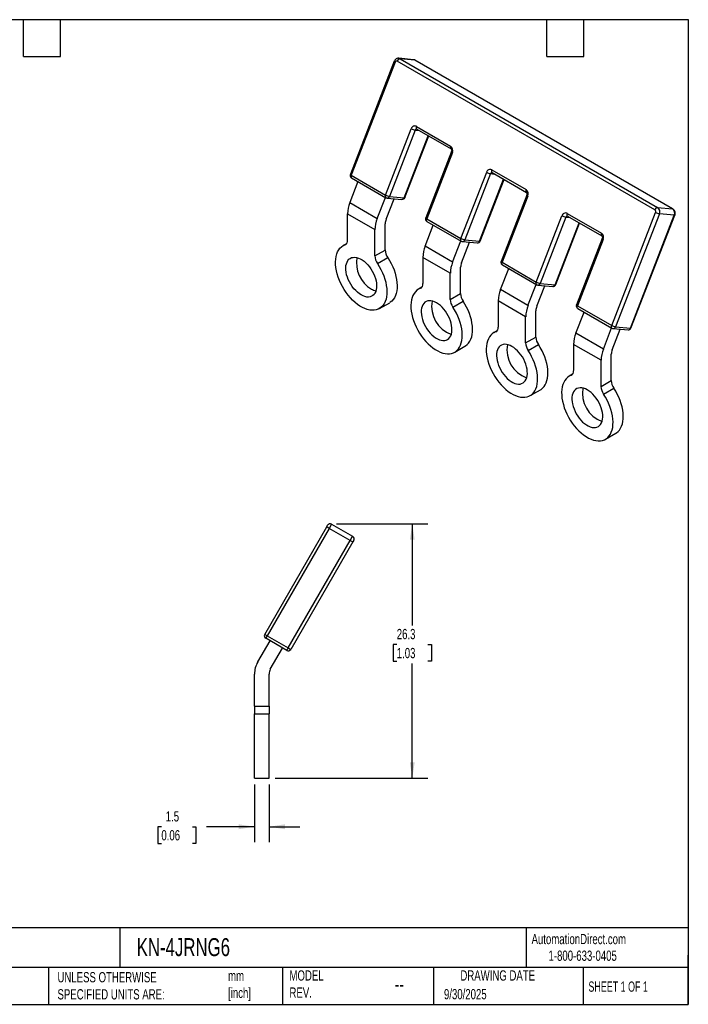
# Model space of a CAD drawing. Header units: millimetres. Extents: x 3 to 137, y 3 to 105.
# Tile 2 of 2: x 68 to 137, y 3 to 105. Entities that reach past the tile are written whole.
import ezdxf

# ---------------------------------------------------------------- set-up
doc = ezdxf.new("R2010")
doc.units = ezdxf.units.MM
doc.header["$LTSCALE"] = 0.5
doc.linetypes.add('SLD-Solid', pattern=[0])
doc.layers.add('DIMENSIONS', color=140, linetype='SLD-Solid', lineweight=25)
doc.layers.add('TEXT', color=140, linetype='SLD-Solid', lineweight=25)
doc.styles.add('SLDTEXTSTYLE0', font='TXT', dxfattribs={"width": 0.7})
doc.styles.add('SLDTEXTSTYLE1', font='TXT', dxfattribs={"width": 0.65})
doc.dimstyles.new('SLDDIMSTYLE2', dxfattribs={"dimtxt": 1.079004, "dimasz": 1.651, "dimexe": 0, "dimexo": 0.0625, "dimgap": 0.269751, "dimtad": 0, "dimtih": 1, "dimtoh": 1, "dimdec": 1, "dimrnd": 1e-09, "dimzin": 12, "dimdsep": 46, "dimtxsty": 'SLDTEXTSTYLE0', "dimsah": 1, "dimcen": 0.09, "dimadec": 0, "dimazin": 3, "dimtfac": 1, "dimtdec": 1, "dimtofl": 0, "dimtmove": 0, "dimatfit": 3, "dimfxl": 0, "dimfrac": 2, "dimtolj": 1, "dimtzin": 12, "dimarcsym": 0})
doc.dimstyles.new('SLDDIMSTYLE3', dxfattribs={"dimtxt": 1.079004, "dimasz": 1.651, "dimexe": 0, "dimexo": 0.0625, "dimgap": 0.269751, "dimtad": 0, "dimtih": 1, "dimtoh": 1, "dimdec": 1, "dimrnd": 1e-09, "dimzin": 12, "dimdsep": 46, "dimtxsty": 'SLDTEXTSTYLE0', "dimsah": 1, "dimcen": 0.09, "dimadec": 0, "dimazin": 3, "dimtfac": 1, "dimtdec": 1, "dimtmove": 0, "dimatfit": 0, "dimfxl": 0, "dimfrac": 2, "dimtolj": 1, "dimtzin": 12, "dimarcsym": 0})

# ---------------------------------------------------------------- blocks, each defined once
blk = doc.blocks.new('_D_4')
at = {"layer": 'DIMENSIONS'}
for p, q in [((91.76, 25.86), (91.76, 19.91)), ((93.26, 25.86), (93.26, 19.91)), ((82.15, 21.5), (81.79, 21.5)), ((81.79, 21.5), (81.79, 19.78)), ((85.36, 21.5), (85.72, 21.5)), ((85.72, 21.5), (85.72, 19.78)), ((91.76, 21.5), (86.82, 21.5)), ((93.26, 21.5), (96.43, 21.5)), ((81.79, 19.78), (82.15, 19.78)), ((85.72, 19.78), (85.36, 19.78))]:
    blk.add_line(p, q, dxfattribs=at)
for points in [[(91.76, 21.5), (90.11, 21.75), (90.11, 21.24)], [(93.26, 21.5), (94.91, 21.24), (94.91, 21.75)]]:
    blk.add_solid(points, dxfattribs=at)
at = {"layer": 'DIMENSIONS', "char_height": 1.058, "attachment_point": 1, "style": 'SLDTEXTSTYLE0'}
for s, insert in [('1.5', (82.6, 23.1)), ('0.06', (82.15, 21.15))]:
    blk.add_mtext(s, dxfattribs=dict(at, insert=insert))
blk = doc.blocks.new('_D_5')
at = {"layer": 'DIMENSIONS'}
for p, q in [((100.21, 52.76), (109.63, 52.76)), ((108.04, 52.76), (108.04, 42.26)), ((106.44, 40.3), (106.08, 40.3)), ((106.08, 40.3), (106.08, 38.59)), ((109.64, 40.3), (110.01, 40.3)), ((110.01, 40.3), (110.01, 38.59)), ((106.08, 38.59), (106.44, 38.59)), ((108.04, 26.5), (108.04, 38.34)), ((110.01, 38.59), (109.64, 38.59)), ((93.89, 26.5), (109.63, 26.5))]:
    blk.add_line(p, q, dxfattribs=at)
for points in [[(108.04, 52.76), (107.79, 51.11), (108.29, 51.11)], [(108.04, 26.5), (108.29, 28.15), (107.79, 28.15)]]:
    blk.add_solid(points, dxfattribs=at)
at = {"layer": 'DIMENSIONS', "char_height": 1.058, "attachment_point": 1, "style": 'SLDTEXTSTYLE0'}
for s, insert in [('26.3', (106.44, 41.91)), ('1.03', (106.44, 39.95))]:
    blk.add_mtext(s, dxfattribs=dict(at, insert=insert))

msp = doc.modelspace()

# ---------------------------------------------------------------- linework, layer by layer
for p, q in [((108.18, 100.65), (106.65, 100.79)), ((106.78, 100.75), (133.36, 85.4)), ((108.31, 100.61), (106.78, 100.75)), ((134.9, 85.26), (108.31, 100.61)), ((134.94, 85.25), (108.35, 100.6)), ((106.18, 100.48), (101.65, 88.82)), ((106.28, 100.39), (101.75, 88.72)), ((133.08, 85.14), (106.49, 100.49)), ((105.29, 86.68), (107.94, 93.52)), ((108.47, 93.77), (112, 91.73)), ((108.5, 93.49), (112.04, 91.45)), ((108.33, 93.38), (105.68, 86.54)), ((107.21, 86.41), (109.69, 92.8)), ((107.28, 86.42), (109.75, 92.78)), ((108.33, 93.38), (108.77, 93.34)), ((112.08, 91.16), (109.43, 84.33)), ((112.18, 91.07), (109.53, 84.23)), ((101.75, 88.72), (105.29, 86.68)), ((101.78, 88.45), (105.32, 86.41)), ((113.06, 82.19), (115.72, 89.03)), ((116.11, 88.89), (113.46, 82.05)), ((116.11, 88.89), (116.54, 88.85)), ((116.25, 89.28), (119.78, 87.24)), ((116.28, 89), (119.82, 86.96)), ((102.44, 88.07), (101.59, 85.9)), ((114.99, 81.92), (117.47, 88.31)), ((115.06, 81.93), (117.52, 88.28)), ((104.42, 84.26), (105.27, 86.44)), ((105.44, 86.37), (106.97, 86.23)), ((105.68, 86.54), (107.21, 86.41)), ((119.86, 86.67), (117.21, 79.84)), ((119.96, 86.58), (117.31, 79.74)), ((101.59, 85.9), (104.42, 84.26)), ((105.34, 84.18), (106.16, 86.3)), ((133.36, 85.4), (134.9, 85.26)), ((101.36, 82.03), (101.36, 84.74)), ((101.36, 84.74), (104.18, 83.11)), ((120.84, 77.7), (123.49, 84.54)), ((123.89, 84.4), (121.24, 77.56)), ((123.89, 84.4), (124.32, 84.36)), ((124.02, 84.79), (127.56, 82.75)), ((124.06, 84.51), (127.59, 82.47)), ((128.62, 73.21), (133.15, 84.88)), ((133.54, 84.74), (129.02, 73.07)), ((130.55, 72.94), (135.07, 84.6)), ((130.61, 72.95), (135.14, 84.61)), ((135.07, 84.6), (133.54, 84.74)), ((105.25, 81.01), (105.25, 83.72)), ((109.37, 81.41), (110.21, 83.58)), ((109.53, 84.23), (113.06, 82.19)), ((109.56, 83.96), (113.1, 81.92)), ((122.77, 77.43), (125.25, 83.82)), ((122.84, 77.44), (125.3, 83.79)), ((104.18, 80.4), (104.18, 83.11)), ((101.25, 81.66), (100.9, 81.46)), ((101.1, 81.55), (101.2, 81.61)), ((112.2, 79.77), (109.37, 81.41)), ((112.2, 79.77), (113.04, 81.95)), ((113.12, 79.69), (113.94, 81.81)), ((113.22, 81.88), (114.75, 81.74)), ((113.46, 82.05), (114.99, 81.92)), ((127.64, 82.18), (124.99, 75.35)), ((127.74, 82.09), (125.08, 75.25)), ((104.18, 80.4), (105.25, 81.01)), ((104.45, 79.62), (105.51, 80.23)), ((109.13, 80.25), (109.13, 77.54)), ((111.96, 78.62), (109.13, 80.25)), ((117.31, 79.74), (120.84, 77.7)), ((117.34, 79.47), (120.88, 77.43)), ((111.96, 75.91), (111.96, 78.62)), ((113.02, 76.52), (113.02, 79.23)), ((117.15, 76.92), (117.99, 79.09)), ((119.98, 75.28), (120.82, 77.46)), ((120.9, 75.2), (121.72, 77.32)), ((121, 77.39), (122.53, 77.25)), ((121.24, 77.56), (122.77, 77.43)), ((109.03, 77.17), (108.67, 76.97)), ((108.87, 77.06), (108.98, 77.12)), ((111.96, 75.91), (113.02, 76.52)), ((119.98, 75.28), (117.15, 76.92)), ((104.65, 74.96), (105.71, 75.57)), ((112.22, 75.12), (113.28, 75.74)), ((116.91, 75.76), (116.91, 73.05)), ((119.74, 74.13), (116.91, 75.76)), ((125.08, 75.25), (128.62, 73.21)), ((120.8, 72.03), (120.8, 74.74)), ((124.93, 72.43), (125.77, 74.6)), ((125.12, 74.98), (128.65, 72.94)), ((119.74, 71.42), (119.74, 74.13)), ((116.8, 72.68), (116.45, 72.47)), ((116.65, 72.57), (116.75, 72.63)), ((127.76, 70.79), (124.93, 72.43)), ((127.76, 70.79), (128.6, 72.97)), ((128.67, 70.71), (129.5, 72.83)), ((128.78, 72.9), (130.31, 72.76)), ((129.02, 73.07), (130.55, 72.94)), ((119.74, 71.42), (120.8, 72.03)), ((120, 70.63), (121.06, 71.25)), ((124.69, 71.27), (124.69, 68.56)), ((127.52, 69.64), (124.69, 71.27)), ((112.42, 70.47), (113.48, 71.08)), ((128.58, 67.54), (128.58, 70.25)), ((127.52, 66.93), (127.52, 69.64)), ((124.58, 68.19), (124.23, 67.98)), ((124.43, 68.08), (124.53, 68.14)), ((127.52, 66.93), (128.58, 67.54)), ((120.2, 65.98), (121.26, 66.59)), ((127.78, 66.14), (128.84, 66.76)), ((127.98, 61.49), (129.04, 62.1)), ((92.81, 41.35), (99.21, 52.43)), ((99.47, 52.28), (93.07, 41.2)), ((99.21, 52.43), (99.31, 52.61)), ((99.47, 52.28), (99.21, 52.43)), ((99.72, 52.72), (99.47, 52.28)), ((101.64, 51.03), (99.47, 52.28)), ((99.72, 52.72), (101.89, 51.47)), ((95.24, 39.95), (101.64, 51.03)), ((101.9, 50.88), (95.5, 39.8)), ((101.64, 51.03), (101.89, 51.47)), ((101.64, 51.03), (101.9, 50.88)), ((102, 51.06), (101.9, 50.88)), ((92.09, 38.5), (93.36, 40.69)), ((93.07, 41.2), (92.81, 41.35)), ((93.07, 41.2), (92.92, 40.94)), ((95.09, 39.69), (92.92, 40.94)), ((93.07, 41.2), (95.24, 39.95)), ((93.39, 37.75), (94.66, 39.94)), ((95.09, 39.69), (95.24, 39.95)), ((95.24, 39.95), (95.5, 39.8)), ((91.76, 33.93), (91.76, 37.25)), ((93.26, 33.93), (93.26, 37.25)), ((93.26, 33.93), (93.26, 37.25)), ((93.26, 33.93), (93.26, 37.25)), ((91.76, 33.93), (93.26, 33.93)), ((91.76, 33.93), (91.76, 33.16)), ((93.26, 33.93), (93.26, 33.16)), ((93.26, 33.93), (93.26, 33.16)), ((93.26, 33.93), (93.26, 33.16)), ((93.26, 33.93), (93.26, 33.93)), ((93.26, 33.93), (93.26, 33.93)), ((91.76, 26.5), (91.76, 33.16)), ((91.76, 33.16), (93.26, 33.16)), ((93.26, 26.5), (93.26, 33.16)), ((93.26, 26.5), (93.26, 33.16)), ((93.26, 26.5), (93.26, 33.16)), ((93.26, 33.16), (93.26, 33.16)), ((93.26, 33.16), (93.26, 33.16)), ((91.76, 26.5), (93.26, 26.5)), ((93.26, 26.5), (93.26, 26.5)), ((93.26, 26.5), (93.26, 26.5))]:
    msp.add_line(p, q)
at = {"flags": 128}
for points in [[(106.65, 100.79), (106.71, 100.78), (106.78, 100.75)], [(108.31, 100.61), (108.24, 100.64), (108.18, 100.65)], [(108.35, 100.6), (108.34, 100.6), (108.31, 100.61)], [(108.47, 93.77), (108.45, 93.72), (108.44, 93.66), (108.44, 93.61), (108.45, 93.57), (108.46, 93.53), (108.48, 93.51), (108.5, 93.49)], [(112, 91.73), (111.99, 91.67), (111.98, 91.62), (111.98, 91.57), (111.98, 91.53), (112, 91.49), (112.02, 91.47), (112.04, 91.45)], [(112.18, 91.07), (112.14, 91.09), (112.11, 91.11), (112.09, 91.13), (112.08, 91.15), (112.08, 91.16)], [(101.75, 88.72), (101.73, 88.67), (101.72, 88.62), (101.72, 88.57), (101.73, 88.53), (101.74, 88.49), (101.77, 88.46), (101.78, 88.45)], [(116.25, 89.28), (116.23, 89.23), (116.22, 89.17), (116.22, 89.12), (116.22, 89.08), (116.24, 89.04), (116.26, 89.02), (116.28, 89)], [(105.29, 86.68), (105.27, 86.63), (105.26, 86.58), (105.26, 86.53), (105.26, 86.49), (105.28, 86.45), (105.3, 86.42), (105.32, 86.41)], [(107.28, 86.42), (107.28, 86.42), (107.27, 86.41), (107.24, 86.41), (107.21, 86.41)], [(119.78, 87.24), (119.76, 87.18), (119.75, 87.13), (119.75, 87.08), (119.76, 87.04), (119.77, 87), (119.8, 86.98), (119.82, 86.96)], [(119.96, 86.58), (119.92, 86.6), (119.89, 86.62), (119.87, 86.64), (119.86, 86.66), (119.86, 86.67)], [(124.02, 84.79), (124.01, 84.74), (124, 84.68), (124, 84.63), (124, 84.59), (124.02, 84.55), (124.04, 84.53), (124.06, 84.51)], [(134.94, 85.25), (134.93, 85.25), (134.9, 85.26)], [(135.07, 84.6), (135.1, 84.6), (135.13, 84.6), (135.14, 84.61), (135.14, 84.61)], [(109.53, 84.23), (109.49, 84.26), (109.46, 84.28), (109.44, 84.3), (109.43, 84.32), (109.43, 84.33)], [(109.56, 83.96), (109.54, 83.97), (109.52, 84), (109.51, 84.04), (109.5, 84.08), (109.5, 84.13), (109.51, 84.18), (109.53, 84.23)], [(127.56, 82.75), (127.54, 82.69), (127.53, 82.64), (127.53, 82.59), (127.54, 82.55), (127.55, 82.51), (127.58, 82.49), (127.59, 82.47)], [(104.45, 79.62), (104.64, 79.31), (104.81, 78.99), (104.96, 78.67), (105.1, 78.34), (105.21, 78.01), (105.3, 77.68), (105.36, 77.36), (105.4, 77.04), (105.42, 76.74), (105.41, 76.45), (105.38, 76.17), (105.33, 75.92), (105.25, 75.68), (105.14, 75.47), (105.02, 75.29), (104.87, 75.13), (104.71, 75), (104.52, 74.9), (104.33, 74.83), (104.11, 74.79), (103.88, 74.79), (103.65, 74.81), (103.4, 74.87), (103.15, 74.96), (102.9, 75.08), (102.64, 75.22), (102.39, 75.4), (102.14, 75.6), (101.89, 75.83), (101.66, 76.07), (101.43, 76.34), (101.22, 76.63), (101.02, 76.92), (100.83, 77.24), (100.67, 77.56), (100.52, 77.88), (100.4, 78.21), (100.29, 78.54), (100.21, 78.87), (100.16, 79.19), (100.13, 79.5), (100.12, 79.8), (100.14, 80.08), (100.18, 80.35), (100.24, 80.6), (100.33, 80.82), (100.45, 81.02), (100.58, 81.2), (100.73, 81.34), (100.91, 81.46), (101.1, 81.55)], [(113.1, 81.92), (113.08, 81.93), (113.06, 81.96), (113.04, 82), (113.04, 82.04), (113.04, 82.09), (113.05, 82.14), (113.06, 82.19)], [(114.99, 81.92), (115.02, 81.92), (115.04, 81.92), (115.06, 81.93), (115.06, 81.93)], [(127.74, 82.09), (127.7, 82.11), (127.67, 82.13), (127.65, 82.15), (127.64, 82.17), (127.64, 82.18)], [(102.77, 76.37), (102.58, 76.5), (102.38, 76.65), (102.2, 76.83), (102.02, 77.02), (101.85, 77.24), (101.7, 77.47), (101.56, 77.71), (101.44, 77.96), (101.35, 78.21), (101.27, 78.46), (101.22, 78.71), (101.19, 78.95), (101.18, 79.18), (101.2, 79.4), (101.24, 79.59), (101.31, 79.77), (101.39, 79.92), (101.5, 80.05), (101.63, 80.15), (101.77, 80.22), (101.93, 80.25), (102.11, 80.26), (102.29, 80.24), (102.48, 80.18), (102.67, 80.1), (102.87, 79.99), (103.06, 79.85), (103.25, 79.68), (103.44, 79.49), (103.61, 79.29), (103.77, 79.06), (103.91, 78.83), (104.04, 78.58), (104.15, 78.33), (104.24, 78.08), (104.3, 77.83), (104.34, 77.58), (104.36, 77.35), (104.35, 77.12), (104.32, 76.92), (104.27, 76.73), (104.19, 76.57), (104.1, 76.43), (103.98, 76.32), (103.84, 76.23), (103.69, 76.18), (103.52, 76.15), (103.35, 76.16), (103.16, 76.2), (102.97, 76.27), (102.77, 76.37)], [(105.51, 80.23), (105.7, 79.92), (105.87, 79.6), (106.02, 79.28), (106.16, 78.95), (106.27, 78.62), (106.36, 78.29), (106.42, 77.97), (106.46, 77.65), (106.48, 77.35), (106.48, 77.06), (106.44, 76.78), (106.39, 76.53), (106.31, 76.3), (106.2, 76.08), (106.08, 75.9), (105.93, 75.74), (105.77, 75.61), (105.71, 75.57)], [(117.31, 79.74), (117.27, 79.77), (117.24, 79.79), (117.22, 79.81), (117.21, 79.83), (117.21, 79.84)], [(117.34, 79.47), (117.32, 79.48), (117.3, 79.51), (117.29, 79.55), (117.28, 79.59), (117.28, 79.64), (117.29, 79.69), (117.31, 79.74)], [(120.88, 77.43), (120.86, 77.44), (120.84, 77.47), (120.82, 77.5), (120.81, 77.55), (120.82, 77.6), (120.83, 77.65), (120.84, 77.7)], [(122.77, 77.43), (122.8, 77.43), (122.82, 77.43), (122.84, 77.44), (122.84, 77.44)], [(108.87, 77.06), (108.68, 76.97), (108.51, 76.85), (108.36, 76.71), (108.22, 76.53), (108.11, 76.33), (108.02, 76.11), (107.96, 75.86), (107.91, 75.59), (107.9, 75.31), (107.9, 75.01), (107.94, 74.7), (107.99, 74.38), (108.07, 74.05), (108.18, 73.72), (108.3, 73.39), (108.45, 73.07), (108.61, 72.75), (108.79, 72.43), (108.99, 72.13), (109.21, 71.85), (109.43, 71.58), (109.67, 71.33), (109.92, 71.11), (110.17, 70.91), (110.42, 70.73), (110.68, 70.59), (110.93, 70.47), (111.18, 70.38), (111.43, 70.32), (111.66, 70.3), (111.89, 70.3), (112.1, 70.34), (112.3, 70.41), (112.49, 70.51), (112.65, 70.64), (112.8, 70.8), (112.92, 70.98), (113.02, 71.19), (113.1, 71.43), (113.16, 71.68), (113.19, 71.96), (113.2, 72.25), (113.18, 72.55), (113.14, 72.87), (113.07, 73.19), (112.99, 73.52), (112.87, 73.85), (112.74, 74.18), (112.59, 74.5), (112.41, 74.82), (112.22, 75.12)], [(110.55, 75.55), (110.35, 75.65), (110.16, 75.72), (109.97, 75.76), (109.8, 75.77), (109.63, 75.75), (109.48, 75.69), (109.34, 75.61), (109.22, 75.5), (109.12, 75.36), (109.05, 75.19), (108.99, 75.01), (108.96, 74.8), (108.96, 74.58), (108.98, 74.34), (109.02, 74.1), (109.08, 73.85), (109.17, 73.59), (109.28, 73.34), (109.41, 73.1), (109.55, 72.86), (109.71, 72.64), (109.88, 72.43), (110.07, 72.25), (110.26, 72.08), (110.45, 71.94), (110.65, 71.83), (110.84, 71.74), (111.03, 71.69), (111.21, 71.66), (111.39, 71.67), (111.55, 71.71), (111.69, 71.78), (111.82, 71.88), (111.93, 72), (112.01, 72.16), (112.08, 72.33), (112.12, 72.53), (112.14, 72.74), (112.13, 72.97), (112.1, 73.21), (112.05, 73.46), (111.97, 73.71), (111.87, 73.97), (111.76, 74.22), (111.62, 74.46), (111.47, 74.69), (111.3, 74.9), (111.12, 75.1), (110.94, 75.28), (110.74, 75.43), (110.55, 75.55)], [(113.48, 71.08), (113.55, 71.12), (113.71, 71.25), (113.86, 71.41), (113.98, 71.59), (114.09, 71.8), (114.17, 72.04), (114.22, 72.29), (114.25, 72.57), (114.26, 72.86), (114.24, 73.16), (114.2, 73.48), (114.14, 73.8), (114.05, 74.13), (113.93, 74.46), (113.8, 74.79), (113.65, 75.11), (113.47, 75.43), (113.28, 75.74)], [(125.08, 75.25), (125.05, 75.28), (125.02, 75.3), (125, 75.32), (124.99, 75.34), (124.99, 75.35)], [(125.12, 74.98), (125.1, 74.99), (125.08, 75.02), (125.06, 75.06), (125.06, 75.1), (125.06, 75.15), (125.07, 75.2), (125.08, 75.25)], [(128.65, 72.94), (128.64, 72.95), (128.61, 72.98), (128.6, 73.01), (128.59, 73.06), (128.59, 73.11), (128.6, 73.16), (128.62, 73.21)], [(116.65, 72.57), (116.46, 72.48), (116.29, 72.36), (116.14, 72.22), (116, 72.04), (115.89, 71.84), (115.8, 71.62), (115.73, 71.37), (115.69, 71.1), (115.68, 70.82), (115.68, 70.52), (115.71, 70.21), (115.77, 69.89), (115.85, 69.56), (115.95, 69.23), (116.08, 68.9), (116.22, 68.58), (116.39, 68.26), (116.57, 67.94), (116.77, 67.64), (116.99, 67.36), (117.21, 67.09), (117.45, 66.84), (117.69, 66.62), (117.94, 66.42), (118.2, 66.24), (118.45, 66.09), (118.71, 65.98), (118.96, 65.89), (119.2, 65.83), (119.44, 65.81), (119.67, 65.81), (119.88, 65.85), (120.08, 65.92), (120.26, 66.02), (120.43, 66.15), (120.58, 66.31), (120.7, 66.49), (120.8, 66.7), (120.88, 66.94), (120.94, 67.19), (120.97, 67.47), (120.98, 67.76), (120.96, 68.06), (120.92, 68.38), (120.85, 68.7), (120.76, 69.03), (120.65, 69.36), (120.52, 69.69), (120.36, 70.01), (120.19, 70.33), (120, 70.63)], [(130.55, 72.94), (130.58, 72.94), (130.6, 72.94), (130.61, 72.95), (130.61, 72.95)], [(118.33, 71.06), (118.13, 71.16), (117.94, 71.23), (117.75, 71.27), (117.57, 71.28), (117.41, 71.26), (117.25, 71.2), (117.12, 71.12), (117, 71.01), (116.9, 70.87), (116.83, 70.7), (116.77, 70.52), (116.74, 70.31), (116.74, 70.09), (116.75, 69.85), (116.8, 69.61), (116.86, 69.36), (116.95, 69.1), (117.06, 68.85), (117.18, 68.61), (117.33, 68.37), (117.49, 68.15), (117.66, 67.94), (117.84, 67.75), (118.03, 67.59), (118.23, 67.45), (118.42, 67.34), (118.62, 67.25), (118.81, 67.2), (118.99, 67.17), (119.16, 67.18), (119.32, 67.22), (119.47, 67.29), (119.6, 67.39), (119.7, 67.51), (119.79, 67.67), (119.86, 67.84), (119.9, 68.04), (119.92, 68.25), (119.91, 68.48), (119.88, 68.72), (119.83, 68.97), (119.75, 69.22), (119.65, 69.48), (119.54, 69.73), (119.4, 69.97), (119.25, 70.2), (119.08, 70.41), (118.9, 70.61), (118.71, 70.78), (118.52, 70.94), (118.33, 71.06)], [(121.26, 66.59), (121.33, 66.63), (121.49, 66.76), (121.64, 66.92), (121.76, 67.1), (121.86, 67.31), (121.94, 67.55), (122, 67.8), (122.03, 68.08), (122.04, 68.37), (122.02, 68.67), (121.98, 68.99), (121.91, 69.31), (121.82, 69.64), (121.71, 69.97), (121.58, 70.3), (121.43, 70.62), (121.25, 70.94), (121.06, 71.25)], [(124.43, 68.08), (124.24, 67.99), (124.07, 67.87), (123.91, 67.73), (123.78, 67.55), (123.67, 67.35), (123.58, 67.13), (123.51, 66.88), (123.47, 66.61), (123.45, 66.33), (123.46, 66.03), (123.49, 65.72), (123.55, 65.4), (123.63, 65.07), (123.73, 64.74), (123.86, 64.41), (124, 64.09), (124.17, 63.76), (124.35, 63.45), (124.55, 63.15), (124.76, 62.87), (124.99, 62.6), (125.23, 62.35), (125.47, 62.13), (125.72, 61.93), (125.98, 61.75), (126.23, 61.6), (126.49, 61.49), (126.74, 61.4), (126.98, 61.34), (127.22, 61.32), (127.45, 61.32), (127.66, 61.36), (127.86, 61.43), (128.04, 61.53), (128.21, 61.66), (128.35, 61.82), (128.48, 62), (128.58, 62.21), (128.66, 62.45), (128.72, 62.7), (128.75, 62.98), (128.76, 63.27), (128.74, 63.57), (128.7, 63.89), (128.63, 64.21), (128.54, 64.54), (128.43, 64.87), (128.3, 65.2), (128.14, 65.52), (127.97, 65.84), (127.78, 66.14)], [(126.1, 66.57), (125.91, 66.67), (125.72, 66.74), (125.53, 66.78), (125.35, 66.79), (125.19, 66.77), (125.03, 66.71), (124.9, 66.63), (124.78, 66.52), (124.68, 66.38), (124.6, 66.21), (124.55, 66.03), (124.52, 65.82), (124.51, 65.6), (124.53, 65.36), (124.57, 65.12), (124.64, 64.87), (124.73, 64.61), (124.84, 64.36), (124.96, 64.12), (125.11, 63.88), (125.27, 63.66), (125.44, 63.45), (125.62, 63.26), (125.81, 63.1), (126.01, 62.96), (126.2, 62.85), (126.4, 62.76), (126.59, 62.71), (126.77, 62.68), (126.94, 62.69), (127.1, 62.73), (127.25, 62.8), (127.37, 62.9), (127.48, 63.02), (127.57, 63.17), (127.64, 63.35), (127.68, 63.55), (127.7, 63.76), (127.69, 63.99), (127.66, 64.23), (127.61, 64.48), (127.53, 64.73), (127.43, 64.99), (127.31, 65.23), (127.18, 65.48), (127.02, 65.71), (126.86, 65.92), (126.68, 66.12), (126.49, 66.29), (126.3, 66.45), (126.1, 66.57)], [(129.04, 62.1), (129.1, 62.14), (129.27, 62.27), (129.41, 62.43), (129.54, 62.61), (129.64, 62.82), (129.72, 63.06), (129.78, 63.31), (129.81, 63.59), (129.82, 63.88), (129.8, 64.18), (129.76, 64.5), (129.69, 64.82), (129.6, 65.15), (129.49, 65.48), (129.36, 65.81), (129.2, 66.13), (129.03, 66.45), (128.84, 66.76)]]:
    msp.add_lwpolyline(points, dxfattribs=at)
for centre, radius, start, end in [((106.83, 100.39), 0.356, 98.6007, 164.5265), ((106.32, 100.53), 0.152, 200.2633, 252.1043), ((106.42, 100.35), 0.152, 64.7492, 165.9983), ((108.31, 93.43), 0.38, 64.7492, 165.9983), ((108.51, 94.51), 1.14, 240.1095, 261.2221), ((108.49, 93.33), 0.166, 89.9938, 163.1044), ((111.68, 91.29), 0.543, 336.0238, 53.9768), ((101.93, 88.71), 0.3, 158.7943, 180), ((101.93, 88.71), 0.3, 180, 240.0027), ((101.8, 88.87), 0.152, 200.2633, 252.1043), ((116.08, 88.94), 0.38, 64.7492, 165.9983), ((116.29, 90.02), 1.14, 240.1095, 261.2221), ((116.27, 88.84), 0.166, 89.9938, 163.1044), ((105.86, 87.68), 1.14, 240.1095, 261.2221), ((105.47, 86.67), 0.3, 240.0027, 264.8905), ((105.45, 86.61), 0.24, 268.2619, 344.6162), ((107, 86.53), 0.3, 264.8905, 338.7943), ((106.97, 86.48), 0.249, 269.7602, 343.1179), ((119.46, 86.8), 0.543, 336.0238, 53.9768), ((104.61, 84.68), 3.25, 157.9788, 178.8918), ((133.42, 85.05), 0.356, 98.6007, 164.5265), ((133.05, 84.96), 0.543, 336.0238, 53.9768), ((123.86, 84.45), 0.38, 64.7492, 165.9983), ((124.06, 85.53), 1.14, 240.1095, 261.2221), ((124.05, 84.35), 0.166, 89.9938, 163.1044), ((132.95, 84.96), 0.217, 336.0238, 53.9768), ((133.72, 85.87), 1.14, 240.1095, 261.2221), ((134.58, 84.82), 0.543, 336.0238, 53.9768), ((107.44, 83.04), 3.25, 157.9788, 178.8918), ((106.55, 83.69), 1.3, 157.9788, 178.8918), ((109.71, 84.22), 0.3, 158.7943, 180), ((109.71, 84.22), 0.3, 180, 240.0027), ((127.24, 82.31), 0.543, 336.0238, 53.9768), ((100.89, 81.97), 0.473, 296.1878, 7.099), ((112.39, 80.19), 3.25, 157.9788, 178.8918), ((113.63, 83.19), 1.14, 240.1095, 261.2221), ((113.25, 82.18), 0.3, 240.0027, 264.8905), ((113.23, 82.12), 0.24, 268.2619, 344.6162), ((114.78, 82.04), 0.3, 264.8905, 338.7943), ((114.75, 81.99), 0.249, 269.7602, 343.1179), ((105.67, 80.46), 1.49, 182.2541, 214.5313), ((106.73, 81.07), 1.49, 182.2541, 214.5313), ((105.47, 79.73), 3.2, 171.0286, 239.1771), ((115.22, 78.55), 3.25, 157.9788, 178.8918), ((114.33, 79.2), 1.3, 157.9788, 178.8918), ((117.49, 79.73), 0.3, 158.7943, 180), ((117.49, 79.73), 0.3, 180, 240.0027), ((108.67, 77.48), 0.473, 296.1878, 7.099), ((121.41, 78.7), 1.14, 240.1095, 261.2221), ((121.03, 77.69), 0.3, 240.0027, 264.8905), ((121.01, 77.63), 0.24, 268.2619, 344.6162), ((122.56, 77.55), 0.3, 264.8905, 338.7943), ((122.53, 77.5), 0.249, 269.7602, 343.1179), ((104.67, 78.39), 1.64, 239.1616, 256.6419), ((114.51, 76.58), 1.49, 182.2541, 214.5313), ((120.17, 75.7), 3.25, 157.9788, 178.8918), ((113.13, 75.21), 3.09, 169.9895, 250.0051), ((113.45, 75.97), 1.49, 182.2541, 214.5313), ((123, 74.06), 3.25, 157.9788, 178.8918), ((122.1, 74.71), 1.3, 157.9788, 178.8918), ((125.27, 75.24), 0.3, 158.7943, 180), ((125.27, 75.24), 0.3, 180, 240.0027), ((129.19, 74.21), 1.14, 240.1095, 261.2221), ((116.44, 72.99), 0.473, 296.1878, 7.099), ((127.94, 71.21), 3.25, 157.9788, 178.8918), ((128.8, 73.2), 0.3, 240.0027, 264.8905), ((128.78, 73.14), 0.24, 268.2619, 344.6162), ((130.33, 73.06), 0.3, 264.8905, 338.7943), ((130.31, 73.01), 0.249, 269.7602, 343.1179), ((120.9, 70.72), 3.09, 169.9895, 250.0051), ((121.23, 71.48), 1.49, 182.2541, 214.5313), ((122.29, 72.09), 1.49, 182.2541, 214.5313), ((130.77, 69.57), 3.25, 157.9788, 178.8918), ((129.88, 70.22), 1.3, 157.9788, 178.8918), ((124.22, 68.5), 0.473, 296.1878, 7.099), ((130.06, 67.6), 1.49, 182.2541, 214.5313), ((128.68, 66.23), 3.09, 169.9895, 250.0051), ((129, 66.99), 1.49, 182.2541, 214.5313), ((99.57, 52.46), 0.3, 60, 150), ((101.74, 51.21), 0.3, 330, 60), ((93.07, 41.2), 0.3, 150, 240), ((95.24, 39.95), 0.3, 240, 330), ((94.26, 37.25), 2.5, 150, 180), ((94.26, 37.25), 1, 150, 180), ((94.26, 37.25), 1, 150, 180), ((94.26, 37.25), 1, 150, 180)]:
    msp.add_arc(centre, radius, start, end)
for points, knots in [([(106.65, 100.78), (106.63, 100.79), (106.58, 100.8), (106.5, 100.78), (106.39, 100.74), (106.3, 100.67), (106.23, 100.59), (106.2, 100.52), (106.18, 100.48)], [0, 0, 0, 0, 0.06271, 0.251917, 0.436665, 0.620775, 0.807795, 1, 1, 1, 1]), ([(108.35, 100.6), (108.32, 100.61), (108.26, 100.64), (108.2, 100.65), (108.18, 100.65)], [0, 0, 0, 0, 0.567208, 1, 1, 1, 1]), ([(108.49, 93.5), (108.49, 93.5), (108.49, 93.5), (108.5, 93.49), (108.5, 93.49)], [0, 0, 0, 0, 0.202405, 1, 1, 1, 1]), ([(112.04, 91.45), (112.04, 91.45), (112.05, 91.45), (112.07, 91.43), (112.09, 91.38), (112.11, 91.32), (112.11, 91.25), (112.1, 91.19), (112.09, 91.17), (112.08, 91.16)], [0, 0, 0, 0, 0.088674, 0.273484, 0.439347, 0.611625, 0.779285, 0.946947, 1, 1, 1, 1]), ([(116.27, 89.01), (116.27, 89.01), (116.27, 89.01), (116.28, 89), (116.28, 89)], [0, 0, 0, 0, 0.2024047, 1, 1, 1, 1]), ([(119.82, 86.96), (119.82, 86.96), (119.82, 86.96), (119.84, 86.94), (119.87, 86.89), (119.88, 86.83), (119.88, 86.76), (119.87, 86.7), (119.86, 86.68), (119.86, 86.67)], [0, 0, 0, 0, 0.088674, 0.273484, 0.439347, 0.611625, 0.779285, 0.946947, 1, 1, 1, 1]), ([(124.05, 84.52), (124.05, 84.52), (124.05, 84.52), (124.05, 84.51), (124.06, 84.51)], [0, 0, 0, 0, 0.2024047, 1, 1, 1, 1]), ([(135.14, 84.61), (135.15, 84.64), (135.17, 84.71), (135.18, 84.82), (135.16, 84.95), (135.12, 85.07), (135.05, 85.16), (134.99, 85.22), (134.95, 85.24), (134.94, 85.25)], [0, 0, 0, 0, 0.121829, 0.293007, 0.468428, 0.647874, 0.806079, 0.960646, 1, 1, 1, 1]), ([(127.59, 82.47), (127.6, 82.47), (127.6, 82.47), (127.62, 82.45), (127.65, 82.4), (127.66, 82.34), (127.66, 82.27), (127.65, 82.21), (127.64, 82.19), (127.64, 82.18)], [0, 0, 0, 0, 0.088674, 0.273484, 0.439347, 0.611625, 0.779285, 0.946947, 1, 1, 1, 1])]:
    msp.add_open_spline(points, degree=3, knots=knots)
at = {"layer": 'TEXT'}
for p, q in [((3.17, 104.78), (136.52, 104.78)), ((67.94, 100.97), (67.94, 104.78)), ((71.75, 100.97), (71.75, 104.78)), ((121.92, 100.97), (121.92, 104.78)), ((125.73, 100.97), (125.73, 104.78)), ((136.52, 104.78), (136.52, 3.17)), ((67.94, 100.97), (71.75, 100.97)), ((121.92, 100.97), (125.73, 100.97)), ((136.52, 11.06), (3.17, 11.06)), ((77.88, 11.06), (77.88, 6.98)), ((119.79, 11.06), (119.79, 6.98)), ((136.52, 3.17), (136.52, 8.26)), ((136.52, 6.98), (3.17, 6.98)), ((70.5, 6.98), (70.5, 3.17)), ((94.65, 6.98), (94.65, 3.17)), ((110.23, 6.98), (110.23, 3.17)), ((125.67, 6.98), (125.67, 3.17)), ((3.17, 3.17), (136.52, 3.17))]:
    msp.add_line(p, q, dxfattribs=at)

# ---------------------------------------------------------------- texts
for s, insert, char_height, attachment_point, style in [('AutomationDirect.com', (120.35, 10.44), 1.0583, 1, 'SLDTEXTSTYLE0'), ('KN-4JRNG6', (79.6, 10), 1.852, 1, 'SLDTEXTSTYLE0'), ('1-800-633-0405', (122.1, 8.72), 1.0583, 1, 'SLDTEXTSTYLE0'), ('UNLESS OTHERWISE ^JSPECIFIED UNITS ARE:', (71.43, 6.5), 1.0583, 1, 'SLDTEXTSTYLE0'), ('mm^J[inch]', (89.03, 6.65), 1.058, 1, 'SLDTEXTSTYLE0'), ('MODEL ^JREV.', (95.37, 6.68), 1.0583, 1, 'SLDTEXTSTYLE0'), ('DRAWING DATE', (116.86, 6.68), 1.0583, 2, 'SLDTEXTSTYLE0'), ('--', (106.21, 6.06), 1.587, 1, 'SLDTEXTSTYLE0'), ('SHEET 1 OF 1', (126.22, 5.53), 1.0583, 1, 'SLDTEXTSTYLE1'), ('9/30/2025', (111.31, 4.75), 1.058, 1, 'SLDTEXTSTYLE0')]:
    msp.add_mtext(s, dxfattribs=dict(at, insert=insert, char_height=char_height, attachment_point=attachment_point, style=style))

# ---------------------------------------------------------------- dimensions: what is measured, and where the dimension line sits
at = {"layer": 'DIMENSIONS'}
for base, p1, p2, angle, dimstyle, picture, middle in [((108.04, 52.76), (93.26, 26.5), (99.57, 52.76), 90, 'SLDDIMSTYLE2', '_D_5', (108.04, 40.3)), ((93.26, 21.5), (91.76, 26.5), (93.26, 26.5), 0, 'SLDDIMSTYLE3', '_D_4', (83.76, 21.5))]:
    dim = msp.add_linear_dim(base=base, p1=p1, p2=p2, angle=angle, dimstyle=dimstyle, dxfattribs=at)
    dim.commit()
    dim.dimension.update_dxf_attribs({"geometry": picture, "text_midpoint": middle, "dimtype": 160})

doc.saveas('drawing.dxf')
